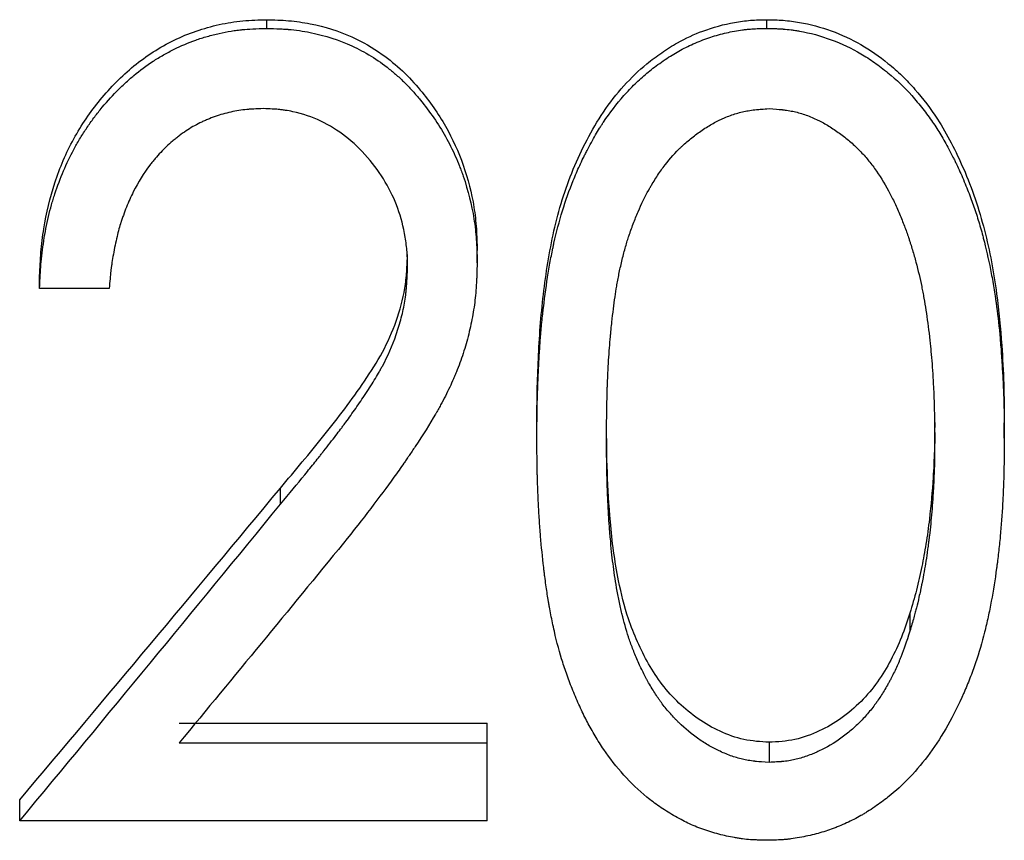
# Model space of a CAD drawing. Header units: millimetres. Extents: x -115 to 135, y -32 to 81.
# Tile 5 of 16: x -6.86 to -0.51, y -8.82 to -3.53. Entities that reach past the tile are written whole.
import ezdxf

# ---------------------------------------------------------------- set-up
doc = ezdxf.new("R2010")
doc.units = ezdxf.units.MM

msp = doc.modelspace()

# ---------------------------------------------------------------- linework, layer by layer
at = {"color": 7, "linetype": 'Continuous', "lineweight": 25}
for p, q in [((-5.2664, -3.5871), (-5.2664, -3.531)), ((-2.0433, -3.5871), (-2.0433, -3.531)), ((-3.9103, -5.097), (-3.9103, -5.0174)), ((-6.7308, -5.2637), (-6.7308, -5.1815)), ((-6.2821, -5.2637), (-6.7308, -5.2637)), ((-3.5256, -6.2266), (-3.5256, -6.1293)), ((-0.5128, -6.2266), (-0.5128, -6.1293)), ((-5.1783, -6.6532), (-5.1783, -6.5492)), ((-1.1218, -7.3551), (-1.1218, -7.4719)), ((-5.8313, -8.0631), (-3.8462, -8.0631)), ((-3.8462, -8.6936), (-3.8462, -8.0631)), ((-5.8313, -8.1911), (-3.8462, -8.1911)), ((-2.0292, -8.187), (-2.0292, -8.3169)), ((-6.859, -8.6936), (-6.859, -8.5577)), ((-3.8462, -8.6936), (-6.859, -8.6936))]:
    msp.add_line(p, q, dxfattribs=at)
for points, knots in [([(-6.7308, -5.1815), (-6.7284, -5.1307), (-6.7237, -5.0293), (-6.6993, -4.8274), (-6.6406, -4.5782), (-6.5197, -4.2954), (-6.3464, -4.0406), (-6.13, -3.8208), (-5.8695, -3.652), (-5.6243, -3.5679), (-5.4209, -3.5349), (-5.3179, -3.5323), (-5.2664, -3.531)], [0, 0, 0, 0, 0.062579, 0.125147, 0.250162, 0.375855, 0.500134, 0.625111, 0.750013, 0.874889, 0.93743, 1, 1, 1, 1]), ([(-5.2664, -3.531), (-5.2194, -3.5322), (-5.1252, -3.5346), (-4.9389, -3.5617), (-4.7304, -3.6254), (-4.5348, -3.7397), (-4.3892, -3.8587), (-4.2489, -4.0118), (-4.1079, -4.2113), (-3.9922, -4.4676), (-3.9343, -4.693), (-3.9137, -4.878), (-3.9114, -4.9709), (-3.9103, -5.0174)], [0, 0, 0, 0, 0.062559, 0.125092, 0.249972, 0.349781, 0.424889, 0.499982, 0.626558, 0.749906, 0.87489, 0.937437, 1, 1, 1, 1]), ([(-3.5256, -6.1293), (-3.5252, -6.0604), (-3.5244, -5.9227), (-3.5165, -5.7158), (-3.5051, -5.5089), (-3.4774, -5.2337), (-3.4252, -4.8909), (-3.3241, -4.5567), (-3.2049, -4.3049), (-3.0997, -4.1219), (-2.9702, -3.9565), (-2.8409, -3.8307), (-2.7215, -3.7423), (-2.6032, -3.6671), (-2.4478, -3.5959), (-2.2879, -3.5515), (-2.1486, -3.5331), (-2.0784, -3.5317), (-2.0433, -3.531)], [0, 0, 0, 0, 0.0625344, 0.1250675, 0.1876007, 0.2501308, 0.3751439, 0.5000663, 0.562578, 0.6250801, 0.6890172, 0.7500433, 0.7857184, 0.8216034, 0.8750371, 0.9374824, 0.9687369, 1, 1, 1, 1]), ([(-2.0433, -3.531), (-2.0079, -3.5317), (-1.9373, -3.5331), (-1.7971, -3.5512), (-1.6264, -3.5972), (-1.4337, -3.6868), (-1.2845, -3.7909), (-1.1705, -3.8908), (-1.0608, -4.0083), (-0.9516, -4.1518), (-0.8523, -4.3259), (-0.7706, -4.4979), (-0.6975, -4.6851), (-0.6195, -4.9537), (-0.5601, -5.2697), (-0.5297, -5.6022), (-0.5146, -5.8796), (-0.5134, -6.046), (-0.5128, -6.1293)], [0, 0, 0, 0, 0.031261, 0.062515, 0.124957, 0.187001, 0.249864, 0.285663, 0.32147, 0.392595, 0.445547, 0.499874, 0.562389, 0.624904, 0.749903, 0.849945, 0.924827, 1, 1, 1, 1]), ([(-6.7308, -5.2637), (-6.7292, -5.2294), (-6.7276, -5.1993), (-6.7254, -5.1607), (-6.7247, -5.1489), (-6.7236, -5.1328), (-6.7233, -5.1277), (-6.7227, -5.1205), (-6.7225, -5.1181), (-6.7222, -5.1136), (-6.7221, -5.1124), (-6.7198, -5.084), (-6.7173, -5.0586), (-6.7112, -5.0073), (-6.7078, -4.9826), (-6.6951, -4.9012), (-6.6849, -4.849), (-6.6671, -4.7736), (-6.6608, -4.749), (-6.6506, -4.7128), (-6.6471, -4.7009), (-6.6417, -4.6832), (-6.6398, -4.6773), (-6.6361, -4.6656), (-6.6345, -4.6605), (-6.5983, -4.551), (-6.5577, -4.4554), (-6.4986, -4.3453), (-6.4863, -4.3235), (-6.4596, -4.2789), (-6.4457, -4.257), (-6.4171, -4.214), (-6.4023, -4.1928), (-6.3793, -4.1617), (-6.3715, -4.1515), (-6.3557, -4.1311), (-6.3481, -4.1215), (-6.3051, -4.0689), (-6.2699, -4.0294), (-6.2157, -3.9742), (-6.1974, -3.9565), (-6.1604, -3.9223), (-6.1424, -3.9065), (-6.0833, -3.8573), (-6.042, -3.8269), (-5.9773, -3.7847), (-5.9552, -3.7712), (-5.9215, -3.7519), (-5.9101, -3.7456), (-5.8872, -3.7333), (-5.875, -3.727), (-5.8193, -3.6992), (-5.7728, -3.6795), (-5.7001, -3.6539), (-5.6753, -3.646), (-5.6249, -3.6316), (-5.5986, -3.6248), (-5.5474, -3.6133), (-5.5219, -3.6083), (-5.4838, -3.6022), (-5.4711, -3.6004), (-5.4522, -3.5979), (-5.4458, -3.5972), (-5.4364, -3.5961), (-5.4332, -3.5958), (-5.4269, -3.5951), (-5.4227, -3.5947), (-5.3865, -3.5913), (-5.3351, -3.5888), (-5.2664, -3.5871)], [0, 0, 0, 0, 0.03125, 0.03125, 0.046875, 0.046875, 0.054688, 0.054688, 0.058594, 0.058594, 0.0625, 0.0625, 0.09375, 0.09375, 0.125, 0.125, 0.1875, 0.1875, 0.21875, 0.21875, 0.234375, 0.234375, 0.242188, 0.242188, 0.25, 0.25, 0.375, 0.375, 0.40625, 0.40625, 0.4375, 0.4375, 0.46875, 0.46875, 0.484375, 0.484375, 0.5, 0.5, 0.5625, 0.5625, 0.59375, 0.59375, 0.625, 0.625, 0.6875, 0.6875, 0.71875, 0.71875, 0.734375, 0.734375, 0.75, 0.75, 0.8125, 0.8125, 0.84375, 0.84375, 0.875, 0.875, 0.90625, 0.90625, 0.921875, 0.921875, 0.929688, 0.929688, 0.933594, 0.933594, 0.9375, 0.9375, 1, 1, 1, 1]), ([(-5.2664, -3.5871), (-5.2351, -3.5879), (-5.2077, -3.5888), (-5.1724, -3.5904), (-5.1617, -3.591), (-5.147, -3.5919), (-5.1423, -3.5922), (-5.1357, -3.5927), (-5.1336, -3.5929), (-5.1294, -3.5932), (-5.1283, -3.5933), (-5.0795, -3.5974), (-5.0341, -3.6039), (-4.8893, -3.6334), (-4.8005, -3.6618), (-4.6757, -3.7189), (-4.6348, -3.7409), (-4.5541, -3.791), (-4.514, -3.8193), (-4.4584, -3.8635), (-4.4404, -3.8787), (-4.4141, -3.9021), (-4.4055, -3.9101), (-4.3885, -3.9262), (-4.381, -3.9335), (-4.3574, -3.9572), (-4.3416, -3.974), (-4.3175, -4.0007), (-4.3095, -4.0099), (-4.2933, -4.0287), (-4.2848, -4.0388), (-4.2148, -4.124), (-4.1606, -4.2028), (-4.0914, -4.3257), (-4.0703, -4.3675), (-4.0418, -4.4313), (-4.0327, -4.4528), (-4.02, -4.4852), (-4.0158, -4.4961), (-4.0078, -4.518), (-4.0041, -4.5284), (-3.9686, -4.6327), (-3.9458, -4.7233), (-3.9277, -4.8376), (-3.9246, -4.8608), (-3.9207, -4.896), (-3.9195, -4.9078), (-3.9179, -4.9256), (-3.9174, -4.9316), (-3.9168, -4.9405), (-3.9165, -4.9435), (-3.9161, -4.9495), (-3.9158, -4.9536), (-3.9136, -4.9869), (-3.9118, -5.0341), (-3.9103, -5.097)], [0, 0, 0, 0, 0.03125, 0.03125, 0.046875, 0.046875, 0.054688, 0.054688, 0.058594, 0.058594, 0.0625, 0.0625, 0.125, 0.125, 0.25, 0.25, 0.3125, 0.3125, 0.375, 0.375, 0.40625, 0.40625, 0.421875, 0.421875, 0.4375, 0.4375, 0.46875, 0.46875, 0.484375, 0.484375, 0.5, 0.5, 0.625, 0.625, 0.6875, 0.6875, 0.71875, 0.71875, 0.734375, 0.734375, 0.75, 0.75, 0.875, 0.875, 0.90625, 0.90625, 0.921875, 0.921875, 0.929688, 0.929688, 0.933594, 0.933594, 0.9375, 0.9375, 1, 1, 1, 1]), ([(-3.5256, -6.2266), (-3.5253, -6.18), (-3.525, -6.1392), (-3.5244, -6.0867), (-3.5242, -6.0706), (-3.5239, -6.0488), (-3.5238, -6.0418), (-3.5236, -6.032), (-3.5236, -6.0288), (-3.5234, -6.0226), (-3.5234, -6.0207), (-3.5226, -5.9844), (-3.5217, -5.9508), (-3.5198, -5.8983), (-3.5192, -5.8804), (-3.518, -5.8531), (-3.5176, -5.8439), (-3.5168, -5.8254), (-3.5164, -5.8168), (-3.5139, -5.7657), (-3.5119, -5.7278), (-3.5088, -5.6753), (-3.5078, -5.6585), (-3.5062, -5.6344), (-3.5057, -5.6266), (-3.5046, -5.6112), (-3.5041, -5.6047), (-3.501, -5.5632), (-3.4981, -5.5292), (-3.493, -5.4767), (-3.4912, -5.459), (-3.4883, -5.4321), (-3.4873, -5.4231), (-3.4852, -5.405), (-3.4843, -5.3965), (-3.4739, -5.308), (-3.4636, -5.234), (-3.4467, -5.1298), (-3.4408, -5.0963), (-3.4315, -5.0477), (-3.4284, -5.0318), (-3.4236, -5.0084), (-3.422, -5.0006), (-3.4195, -4.9891), (-3.4187, -4.9853), (-3.417, -4.9777), (-3.4164, -4.9746), (-3.3839, -4.8279), (-3.3424, -4.6931), (-3.2783, -4.5348), (-3.2645, -4.503), (-3.2423, -4.455), (-3.2347, -4.4389), (-3.2228, -4.4148), (-3.2188, -4.4068), (-3.2127, -4.3947), (-3.2107, -4.3906), (-3.2066, -4.3825), (-3.2047, -4.379), (-3.1834, -4.3379), (-3.1651, -4.3043), (-3.1386, -4.2586), (-3.1299, -4.2441), (-3.1172, -4.2235), (-3.113, -4.2168), (-3.1067, -4.2071), (-3.1046, -4.2039), (-3.1005, -4.1976), (-3.099, -4.1953), (-3.055, -4.1297), (-3.011, -4.0726), (-2.9411, -3.9937), (-2.9172, -3.9685), (-2.8803, -3.9325), (-2.8678, -3.9208), (-2.8426, -3.8979), (-2.8292, -3.8863), (-2.792, -3.8551), (-2.7644, -3.8339), (-2.7035, -3.7906), (-2.6722, -3.7698), (-2.6289, -3.7437), (-2.6148, -3.7356), (-2.5844, -3.7191), (-2.5689, -3.7111), (-2.5217, -3.6882), (-2.4889, -3.6741), (-2.4221, -3.6487), (-2.3885, -3.6377), (-2.3378, -3.6235), (-2.3209, -3.6192), (-2.2869, -3.6114), (-2.2707, -3.6081), (-2.2349, -3.6016), (-2.2173, -3.5989), (-2.1912, -3.5954), (-2.1826, -3.5944), (-2.1697, -3.5931), (-2.1654, -3.5927), (-2.159, -3.5921), (-2.1569, -3.5919), (-2.1527, -3.5915), (-2.1499, -3.5913), (-2.1252, -3.5894), (-2.0902, -3.588), (-2.0433, -3.5871)], [0, 0, 0, 0, 0.03125, 0.03125, 0.046875, 0.046875, 0.054688, 0.054688, 0.058594, 0.058594, 0.0625, 0.0625, 0.09375, 0.09375, 0.109375, 0.109375, 0.117188, 0.117188, 0.125, 0.125, 0.15625, 0.15625, 0.171875, 0.171875, 0.179688, 0.179688, 0.1875, 0.1875, 0.21875, 0.21875, 0.234375, 0.234375, 0.242188, 0.242188, 0.25, 0.25, 0.3125, 0.3125, 0.34375, 0.34375, 0.359375, 0.359375, 0.367188, 0.367188, 0.371094, 0.371094, 0.375, 0.375, 0.5, 0.5, 0.53125, 0.53125, 0.546875, 0.546875, 0.554688, 0.554688, 0.558594, 0.558594, 0.5625, 0.5625, 0.59375, 0.59375, 0.609375, 0.609375, 0.617188, 0.617188, 0.621094, 0.621094, 0.625, 0.625, 0.6875, 0.6875, 0.71875, 0.71875, 0.734375, 0.734375, 0.75, 0.75, 0.78125, 0.78125, 0.8125, 0.8125, 0.828125, 0.828125, 0.84375, 0.84375, 0.875, 0.875, 0.90625, 0.90625, 0.921875, 0.921875, 0.9375, 0.9375, 0.953125, 0.953125, 0.960938, 0.960938, 0.964844, 0.964844, 0.966797, 0.966797, 0.96875, 0.96875, 1, 1, 1, 1]), ([(-2.0433, -3.5871), (-2.0198, -3.5875), (-1.9992, -3.5881), (-1.9727, -3.5891), (-1.9646, -3.5895), (-1.9536, -3.59), (-1.9501, -3.5902), (-1.9451, -3.5906), (-1.9435, -3.5907), (-1.9404, -3.5909), (-1.9395, -3.5909), (-1.9208, -3.5924), (-1.9037, -3.5941), (-1.8774, -3.5975), (-1.8685, -3.5987), (-1.8506, -3.6014), (-1.8408, -3.6031), (-1.7644, -3.6164), (-1.6962, -3.6351), (-1.5599, -3.6854), (-1.4971, -3.7154), (-1.4079, -3.7677), (-1.3785, -3.7866), (-1.3347, -3.8173), (-1.3202, -3.8279), (-1.2913, -3.8498), (-1.2765, -3.8615), (-1.2072, -3.9181), (-1.1561, -3.9671), (-1.0975, -4.0332), (-1.0857, -4.0471), (-1.0614, -4.0764), (-1.0497, -4.0909), (-1.0158, -4.1342), (-0.9949, -4.1626), (-0.9563, -4.2184), (-0.9394, -4.2448), (-0.9051, -4.3019), (-0.8877, -4.3326), (-0.8614, -4.3819), (-0.8525, -4.3989), (-0.8391, -4.4252), (-0.8359, -4.4316), (-0.8284, -4.4467), (-0.8247, -4.4544), (-0.8061, -4.4933), (-0.7913, -4.5265), (-0.7615, -4.5968), (-0.7477, -4.6309), (-0.7288, -4.6806), (-0.7227, -4.6969), (-0.7112, -4.7291), (-0.7059, -4.7443), (-0.6897, -4.7926), (-0.6794, -4.8258), (-0.6646, -4.8768), (-0.6598, -4.8941), (-0.6527, -4.9203), (-0.6504, -4.9291), (-0.6457, -4.9468), (-0.6433, -4.9565), (-0.6249, -5.0296), (-0.6102, -5.0969), (-0.5904, -5.2012), (-0.5843, -5.2365), (-0.5756, -5.2904), (-0.5728, -5.3085), (-0.5687, -5.3358), (-0.5674, -5.345), (-0.5654, -5.3588), (-0.5648, -5.3634), (-0.5635, -5.3726), (-0.5628, -5.3779), (-0.5536, -5.4456), (-0.5461, -5.5135), (-0.5366, -5.6214), (-0.5337, -5.6584), (-0.5284, -5.7345), (-0.526, -5.7743), (-0.5219, -5.8477), (-0.5202, -5.8825), (-0.518, -5.9321), (-0.5174, -5.9481), (-0.5163, -5.9794), (-0.516, -5.9901), (-0.5143, -6.0591), (-0.5133, -6.1334), (-0.5128, -6.2266)], [0, 0, 0, 0, 0.015625, 0.015625, 0.023438, 0.023438, 0.027344, 0.027344, 0.029297, 0.029297, 0.03125, 0.03125, 0.046875, 0.046875, 0.054688, 0.054688, 0.0625, 0.0625, 0.125, 0.125, 0.1875, 0.1875, 0.21875, 0.21875, 0.234375, 0.234375, 0.25, 0.25, 0.3125, 0.3125, 0.328125, 0.328125, 0.34375, 0.34375, 0.375, 0.375, 0.40625, 0.40625, 0.4375, 0.4375, 0.453125, 0.453125, 0.460938, 0.460938, 0.46875, 0.46875, 0.5, 0.5, 0.53125, 0.53125, 0.546875, 0.546875, 0.5625, 0.5625, 0.59375, 0.59375, 0.609375, 0.609375, 0.617188, 0.617188, 0.625, 0.625, 0.6875, 0.6875, 0.71875, 0.71875, 0.734375, 0.734375, 0.742188, 0.742188, 0.746094, 0.746094, 0.75, 0.75, 0.8125, 0.8125, 0.84375, 0.84375, 0.875, 0.875, 0.90625, 0.90625, 0.921875, 0.921875, 0.9375, 0.9375, 1, 1, 1, 1]), ([(-5.2885, -4.1043), (-5.3119, -4.105), (-5.3324, -4.1058), (-5.3589, -4.1072), (-5.3669, -4.1077), (-5.378, -4.1084), (-5.3815, -4.1087), (-5.3864, -4.1091), (-5.388, -4.1093), (-5.3912, -4.1095), (-5.392, -4.1096), (-5.4291, -4.1132), (-5.465, -4.1189), (-5.5323, -4.1338), (-5.5658, -4.1434), (-5.6156, -4.161), (-5.6322, -4.1674), (-5.6569, -4.1777), (-5.6652, -4.1813), (-5.6816, -4.1888), (-5.6906, -4.193), (-5.7279, -4.2111), (-5.7574, -4.2281), (-5.8014, -4.2575), (-5.816, -4.2679), (-5.8379, -4.2845), (-5.8451, -4.2902), (-5.8596, -4.3018), (-5.8675, -4.3084), (-5.9006, -4.3366), (-5.9259, -4.3607), (-5.9623, -4.3992), (-5.9742, -4.4125), (-5.9916, -4.4329), (-5.9973, -4.4398), (-6.0086, -4.4538), (-6.0148, -4.4616), (-6.0596, -4.5201), (-6.0954, -4.5776), (-6.1427, -4.6721), (-6.1575, -4.705), (-6.178, -4.7564), (-6.1846, -4.7739), (-6.1941, -4.8006), (-6.1972, -4.8096), (-6.2018, -4.8232), (-6.2033, -4.8278), (-6.2055, -4.8347), (-6.2063, -4.837), (-6.2078, -4.8416), (-6.2087, -4.8444), (-6.218, -4.8742), (-6.2265, -4.9062), (-6.243, -4.9782), (-6.2513, -5.0204), (-6.2609, -5.075), (-6.2637, -5.0923), (-6.2672, -5.1168), (-6.2683, -5.1247), (-6.2703, -5.1401), (-6.2709, -5.1454), (-6.2748, -5.1795), (-6.2782, -5.2167), (-6.2821, -5.2637)], [0, 0, 0, 0, 0.03125, 0.03125, 0.046875, 0.046875, 0.054688, 0.054688, 0.058594, 0.058594, 0.0625, 0.0625, 0.125, 0.125, 0.1875, 0.1875, 0.21875, 0.21875, 0.234375, 0.234375, 0.25, 0.25, 0.3125, 0.3125, 0.34375, 0.34375, 0.359375, 0.359375, 0.375, 0.375, 0.4375, 0.4375, 0.46875, 0.46875, 0.484375, 0.484375, 0.5, 0.5, 0.625, 0.625, 0.6875, 0.6875, 0.71875, 0.71875, 0.734375, 0.734375, 0.742188, 0.742188, 0.746094, 0.746094, 0.75, 0.75, 0.8125, 0.8125, 0.875, 0.875, 0.90625, 0.90625, 0.921875, 0.921875, 0.9375, 0.9375, 1, 1, 1, 1]), ([(-4.359, -5.1232), (-4.3594, -5.1019), (-4.3599, -5.0832), (-4.3608, -5.0593), (-4.3611, -5.052), (-4.3616, -5.042), (-4.3617, -5.0388), (-4.3621, -5.0328), (-4.3622, -5.0311), (-4.3646, -4.9971), (-4.3686, -4.965), (-4.3855, -4.8665), (-4.4014, -4.8047), (-4.4639, -4.6304), (-4.5292, -4.5206), (-4.7053, -4.3164), (-4.8057, -4.2383), (-4.9736, -4.1579), (-5.0333, -4.1378), (-5.1149, -4.1205), (-5.1309, -4.1175), (-5.1545, -4.1139), (-5.1623, -4.1128), (-5.1739, -4.1113), (-5.1778, -4.1108), (-5.1835, -4.1102), (-5.1854, -4.11), (-5.1892, -4.1096), (-5.1917, -4.1094), (-5.2141, -4.1072), (-5.2459, -4.1056), (-5.2885, -4.1043)], [0, 0, 0, 0, 0.03125, 0.03125, 0.046875, 0.046875, 0.054688, 0.054688, 0.0625, 0.0625, 0.125, 0.125, 0.25, 0.25, 0.5, 0.5, 0.75, 0.75, 0.875, 0.875, 0.90625, 0.90625, 0.921875, 0.921875, 0.929688, 0.929688, 0.933594, 0.933594, 0.9375, 0.9375, 1, 1, 1, 1]), ([(-3.0769, -6.2246), (-3.0762, -6.0895), (-3.0744, -5.9809), (-3.0714, -5.8974), (-3.0713, -5.8949), (-3.0712, -5.8911), (-3.0711, -5.8892), (-3.0709, -5.8835), (-3.0707, -5.8797), (-3.0703, -5.8684), (-3.07, -5.8609), (-3.0691, -5.8386), (-3.0684, -5.8239), (-3.0663, -5.7806), (-3.0648, -5.7526), (-3.0598, -5.6711), (-3.056, -5.6202), (-3.0512, -5.5699), (-3.0508, -5.5647), (-3.05, -5.5567), (-3.0496, -5.5527), (-3.0485, -5.5409), (-3.0477, -5.533), (-3.0453, -5.5097), (-3.0438, -5.4945), (-3.039, -5.45), (-3.0357, -5.4216), (-3.0256, -5.3404), (-3.0185, -5.2917), (-3.0102, -5.2428), (-3.0089, -5.2354), (-3.0066, -5.2224), (-3.0054, -5.2159), (-3.0017, -5.1963), (-2.9991, -5.1831), (-2.9908, -5.143), (-2.9848, -5.1157), (-2.9748, -5.0739), (-2.9711, -5.0585), (-2.9639, -5.0305), (-2.9602, -5.0169), (-2.9492, -4.9775), (-2.9418, -4.9529), (-2.9332, -4.9271), (-2.9318, -4.9228), (-2.9294, -4.9157), (-2.9282, -4.9122), (-2.9245, -4.9016), (-2.9221, -4.8945), (-2.9147, -4.8737), (-2.9097, -4.86), (-2.8945, -4.8196), (-2.884, -4.7936), (-2.8517, -4.7184), (-2.829, -4.6719), (-2.8035, -4.6264), (-2.8012, -4.6224), (-2.7974, -4.6157), (-2.7955, -4.6124), (-2.7898, -4.6026), (-2.786, -4.5961), (-2.7745, -4.5768), (-2.7668, -4.5643), (-2.7433, -4.5277), (-2.7274, -4.5046), (-2.6789, -4.4388), (-2.6454, -4.4), (-2.6065, -4.3619), (-2.6011, -4.3568), (-2.5913, -4.3475), (-2.5863, -4.3429), (-2.5712, -4.3293), (-2.561, -4.3203), (-2.5297, -4.294), (-2.508, -4.2771), (-2.463, -4.2445), (-2.4389, -4.2285), (-2.3922, -4.2004), (-2.3689, -4.1878), (-2.3396, -4.1737), (-2.3327, -4.1704), (-2.3198, -4.1647), (-2.3134, -4.1619), (-2.2942, -4.154), (-2.2814, -4.1491), (-2.2429, -4.1356), (-2.2172, -4.1283), (-2.1786, -4.1199), (-2.1664, -4.1177), (-2.1395, -4.1136), (-2.1254, -4.1118), (-2.1089, -4.1102), (-2.1084, -4.1101), (-2.106, -4.1099), (-2.1048, -4.1098), (-2.1009, -4.1094), (-2.0983, -4.1092), (-2.0898, -4.1085), (-2.0835, -4.108), (-2.0632, -4.1064), (-2.0473, -4.1054), (-2.0292, -4.1043)], [0, 0, 0, 0, 0.125, 0.125, 0.126953, 0.126953, 0.128906, 0.128906, 0.132812, 0.132812, 0.140625, 0.140625, 0.15625, 0.15625, 0.1875, 0.1875, 0.25, 0.25, 0.253906, 0.253906, 0.257812, 0.257812, 0.265625, 0.265625, 0.28125, 0.28125, 0.3125, 0.3125, 0.375, 0.375, 0.382812, 0.382812, 0.390625, 0.390625, 0.40625, 0.40625, 0.4375, 0.4375, 0.453125, 0.453125, 0.46875, 0.46875, 0.5, 0.5, 0.503906, 0.503906, 0.507812, 0.507812, 0.515625, 0.515625, 0.53125, 0.53125, 0.5625, 0.5625, 0.625, 0.625, 0.628906, 0.628906, 0.632812, 0.632812, 0.640625, 0.640625, 0.65625, 0.65625, 0.6875, 0.6875, 0.75, 0.75, 0.757812, 0.757812, 0.765625, 0.765625, 0.78125, 0.78125, 0.8125, 0.8125, 0.84375, 0.84375, 0.875, 0.875, 0.882812, 0.882812, 0.890625, 0.890625, 0.90625, 0.90625, 0.9375, 0.9375, 0.953125, 0.953125, 0.96875, 0.96875, 0.970703, 0.970703, 0.972656, 0.972656, 0.976562, 0.976562, 0.984375, 0.984375, 1, 1, 1, 1]), ([(-2.0292, -4.1043), (-1.9929, -4.1065), (-1.9658, -4.1086), (-1.9467, -4.1106), (-1.9442, -4.1108), (-1.9406, -4.1112), (-1.9387, -4.1114), (-1.9333, -4.1121), (-1.9298, -4.1125), (-1.9192, -4.1139), (-1.9123, -4.1149), (-1.8922, -4.1181), (-1.8794, -4.1205), (-1.8552, -4.1259), (-1.8417, -4.1294), (-1.8162, -4.1369), (-1.8034, -4.141), (-1.765, -4.1548), (-1.7395, -4.1657), (-1.7075, -4.1814), (-1.7022, -4.1841), (-1.6906, -4.1902), (-1.6848, -4.1933), (-1.6673, -4.2029), (-1.6557, -4.2097), (-1.6208, -4.2309), (-1.5976, -4.2464), (-1.5512, -4.2801), (-1.5305, -4.2965), (-1.489, -4.3319), (-1.4692, -4.3504), (-1.4406, -4.3791), (-1.4323, -4.3878), (-1.4148, -4.4068), (-1.4063, -4.4165), (-1.3808, -4.4466), (-1.3644, -4.4676), (-1.3165, -4.5338), (-1.2866, -4.5819), (-1.257, -4.6373), (-1.2558, -4.6395), (-1.2529, -4.6451), (-1.2514, -4.6479), (-1.247, -4.6563), (-1.2441, -4.662), (-1.2354, -4.6795), (-1.2295, -4.6914), (-1.212, -4.7284), (-1.2003, -4.7545), (-1.1768, -4.8096), (-1.1666, -4.835), (-1.1471, -4.886), (-1.1382, -4.9108), (-1.1281, -4.9412), (-1.1257, -4.9484), (-1.1214, -4.9617), (-1.1193, -4.9683), (-1.1129, -4.9882), (-1.1088, -5.0014), (-1.0969, -5.0411), (-1.0894, -5.0675), (-1.0681, -5.1465), (-1.0558, -5.1989), (-1.0439, -5.2575), (-1.0428, -5.263), (-1.0404, -5.2751), (-1.0392, -5.2812), (-1.0357, -5.2997), (-1.0334, -5.3122), (-1.0267, -5.3503), (-1.0224, -5.3764), (-1.0099, -5.4572), (-1.0023, -5.514), (-0.9949, -5.5777), (-0.9946, -5.5801), (-0.9939, -5.5863), (-0.9935, -5.5894), (-0.9925, -5.5987), (-0.9918, -5.605), (-0.9898, -5.6239), (-0.9885, -5.6366), (-0.9847, -5.6754), (-0.9824, -5.7018), (-0.9759, -5.7831), (-0.9722, -5.8398), (-0.969, -5.9028), (-0.9689, -5.9047), (-0.9686, -5.9104), (-0.9685, -5.9132), (-0.9681, -5.9218), (-0.9678, -5.9276), (-0.9671, -5.9453), (-0.9666, -5.9573), (-0.9653, -5.9944), (-0.9645, -6.0203), (-0.9626, -6.1017), (-0.9618, -6.1608), (-0.9615, -6.2246)], [0, 0, 0, 0, 0.03125, 0.03125, 0.033203, 0.033203, 0.035156, 0.035156, 0.039062, 0.039062, 0.046875, 0.046875, 0.0625, 0.0625, 0.078125, 0.078125, 0.09375, 0.09375, 0.125, 0.125, 0.132812, 0.132812, 0.140625, 0.140625, 0.15625, 0.15625, 0.1875, 0.1875, 0.21875, 0.21875, 0.25, 0.25, 0.265625, 0.265625, 0.28125, 0.28125, 0.3125, 0.3125, 0.375, 0.375, 0.378906, 0.378906, 0.382812, 0.382812, 0.390625, 0.390625, 0.40625, 0.40625, 0.4375, 0.4375, 0.46875, 0.46875, 0.5, 0.5, 0.507812, 0.507812, 0.515625, 0.515625, 0.53125, 0.53125, 0.5625, 0.5625, 0.625, 0.625, 0.632812, 0.632812, 0.640625, 0.640625, 0.65625, 0.65625, 0.6875, 0.6875, 0.75, 0.75, 0.753906, 0.753906, 0.757812, 0.757812, 0.765625, 0.765625, 0.78125, 0.78125, 0.8125, 0.8125, 0.875, 0.875, 0.878906, 0.878906, 0.882812, 0.882812, 0.890625, 0.890625, 0.90625, 0.90625, 0.9375, 0.9375, 1, 1, 1, 1]), ([(-5.1783, -6.5492), (-5.0843, -6.4372), (-4.9434, -6.2693), (-4.7625, -6.0392), (-4.6351, -5.8606), (-4.5164, -5.6757), (-4.4269, -5.4749), (-4.379, -5.2979), (-4.3632, -5.1526), (-4.3604, -5.0796), (-4.359, -5.0431)], [0, 0, 0, 0, 0.250086, 0.375131, 0.500171, 0.625172, 0.750099, 0.874976, 0.937479, 1, 1, 1, 1]), ([(-5.1783, -6.6532), (-5.1208, -6.5843), (-5.0688, -6.5212), (-4.9989, -6.4354), (-4.977, -6.4082), (-4.9461, -6.3697), (-4.9362, -6.3572), (-4.9217, -6.339), (-4.917, -6.3331), (-4.9101, -6.3242), (-4.9078, -6.3213), (-4.9044, -6.317), (-4.9032, -6.3156), (-4.901, -6.3127), (-4.9005, -6.3121), (-4.87, -6.2733), (-4.8445, -6.2404), (-4.8107, -6.1964), (-4.8003, -6.1827), (-4.7857, -6.1634), (-4.7811, -6.1572), (-4.7744, -6.1483), (-4.7722, -6.1453), (-4.768, -6.1396), (-4.7664, -6.1375), (-4.7435, -6.1064), (-4.7227, -6.0774), (-4.6908, -6.032), (-4.6801, -6.0166), (-4.6585, -5.985), (-4.648, -5.9695), (-4.6137, -5.9185), (-4.5927, -5.8857), (-4.5639, -5.8383), (-4.5547, -5.8228), (-4.5417, -5.8001), (-4.5374, -5.7926), (-4.5292, -5.7777), (-4.5255, -5.771), (-4.4873, -5.6997), (-4.4578, -5.6324), (-4.4195, -5.5236), (-4.4085, -5.4875), (-4.39, -5.4158), (-4.3825, -5.3795), (-4.3741, -5.3275), (-4.3717, -5.3097), (-4.3686, -5.282), (-4.3676, -5.2727), (-4.3663, -5.2585), (-4.3659, -5.2537), (-4.3653, -5.2465), (-4.3652, -5.2441), (-4.3648, -5.2392), (-4.3645, -5.2359), (-4.3627, -5.2097), (-4.3609, -5.1727), (-4.359, -5.1232)], [0, 0, 0, 0, 0.125, 0.125, 0.1875, 0.1875, 0.21875, 0.21875, 0.234375, 0.234375, 0.242188, 0.242188, 0.246094, 0.246094, 0.25, 0.25, 0.3125, 0.3125, 0.34375, 0.34375, 0.359375, 0.359375, 0.367188, 0.367188, 0.375, 0.375, 0.4375, 0.4375, 0.46875, 0.46875, 0.5, 0.5, 0.5625, 0.5625, 0.59375, 0.59375, 0.609375, 0.609375, 0.625, 0.625, 0.75, 0.75, 0.8125, 0.8125, 0.875, 0.875, 0.90625, 0.90625, 0.921875, 0.921875, 0.929688, 0.929688, 0.933594, 0.933594, 0.9375, 0.9375, 1, 1, 1, 1]), ([(-3.9103, -5.097), (-3.9111, -5.1256), (-3.9119, -5.1505), (-3.9131, -5.1826), (-3.9135, -5.1924), (-3.9141, -5.2058), (-3.9143, -5.21), (-3.9146, -5.216), (-3.9147, -5.218), (-3.9149, -5.2218), (-3.9149, -5.2225), (-3.9164, -5.2483), (-3.9179, -5.2705), (-3.9217, -5.3131), (-3.9238, -5.3326), (-3.9317, -5.3944), (-3.9386, -5.4359), (-3.9513, -5.4987), (-3.956, -5.5197), (-3.9661, -5.5618), (-3.9718, -5.5836), (-3.9889, -5.6455), (-4.0017, -5.6862), (-4.023, -5.7465), (-4.0305, -5.7665), (-4.0422, -5.7963), (-4.0462, -5.8061), (-4.0543, -5.8258), (-4.0589, -5.8365), (-4.0783, -5.8812), (-4.0958, -5.918), (-4.1249, -5.9749), (-4.1351, -5.9941), (-4.1511, -6.0234), (-4.1566, -6.0332), (-4.165, -6.048), (-4.1678, -6.053), (-4.1721, -6.0605), (-4.1735, -6.063), (-4.1764, -6.068), (-4.1782, -6.071), (-4.2163, -6.1365), (-4.2599, -6.2062), (-4.3228, -6.3011), (-4.3358, -6.3204), (-4.3526, -6.3451), (-4.3559, -6.3501), (-4.3628, -6.36), (-4.3652, -6.3636), (-4.3726, -6.3744), (-4.3777, -6.3817), (-4.4031, -6.4183), (-4.4246, -6.4486), (-4.5375, -6.6052), (-4.6456, -6.7465), (-4.7716, -6.9038)], [0, 0, 0, 0, 0.03125, 0.03125, 0.046875, 0.046875, 0.054688, 0.054688, 0.058594, 0.058594, 0.0625, 0.0625, 0.09375, 0.09375, 0.125, 0.125, 0.1875, 0.1875, 0.21875, 0.21875, 0.25, 0.25, 0.3125, 0.3125, 0.34375, 0.34375, 0.359375, 0.359375, 0.375, 0.375, 0.4375, 0.4375, 0.46875, 0.46875, 0.484375, 0.484375, 0.492188, 0.492188, 0.496094, 0.496094, 0.5, 0.5, 0.625, 0.625, 0.65625, 0.65625, 0.664062, 0.664062, 0.671875, 0.671875, 0.6875, 0.6875, 0.75, 0.75, 1, 1, 1, 1]), ([(-2.0292, -8.187), (-2.0564, -8.1854), (-2.1108, -8.1824), (-2.2186, -8.1668), (-2.3984, -8.1027), (-2.5778, -7.9768), (-2.7204, -7.8175), (-2.8078, -7.6832), (-2.8791, -7.5405), (-2.9492, -7.3629), (-2.9973, -7.1664), (-3.0329, -6.957), (-3.0574, -6.7239), (-3.0742, -6.4476), (-3.076, -6.2341), (-3.0769, -6.1274)], [0, 0, 0, 0, 0.031279, 0.06254, 0.12498, 0.249516, 0.312021, 0.374541, 0.43707, 0.499605, 0.599132, 0.674854, 0.749772, 0.874882, 1, 1, 1, 1]), ([(-0.9615, -6.1274), (-0.9618, -6.1876), (-0.9622, -6.3053), (-0.9728, -6.5127), (-0.99, -6.7136), (-1.0158, -6.9052), (-1.0445, -7.0577), (-1.077, -7.2067), (-1.1069, -7.3057), (-1.1218, -7.3551)], [0, 0, 0, 0, 0.144927, 0.283186, 0.499994, 0.631183, 0.749999, 0.875, 1, 1, 1, 1]), ([(-2.0433, -8.8188), (-2.0666, -8.8184), (-2.087, -8.8178), (-2.1133, -8.8168), (-2.1213, -8.8165), (-2.1323, -8.8159), (-2.1357, -8.8157), (-2.1407, -8.8154), (-2.1423, -8.8153), (-2.1454, -8.8151), (-2.1462, -8.815), (-2.1652, -8.8136), (-2.1823, -8.8119), (-2.2083, -8.8086), (-2.2171, -8.8074), (-2.2347, -8.8047), (-2.2442, -8.8032), (-2.2859, -8.7959), (-2.3195, -8.7885), (-2.387, -8.7705), (-2.42, -8.7603), (-2.4905, -8.7352), (-2.5238, -8.7215), (-2.5664, -8.7013), (-2.5812, -8.6939), (-2.6119, -8.6775), (-2.6286, -8.6682), (-2.6763, -8.6404), (-2.7065, -8.6213), (-2.7495, -8.5917), (-2.7634, -8.5817), (-2.7905, -8.5614), (-2.8032, -8.5516), (-2.8694, -8.4973), (-2.9192, -8.4498), (-3.0123, -8.3465), (-3.0554, -8.2903), (-3.1138, -8.2046), (-3.1324, -8.1755), (-3.1592, -8.131), (-3.1679, -8.116), (-3.1848, -8.0857), (-3.192, -8.0725), (-3.2145, -8.0295), (-3.2294, -7.9993), (-3.2515, -7.9514), (-3.2588, -7.9351), (-3.2733, -7.9015), (-3.2808, -7.8837), (-3.3017, -7.8329), (-3.3146, -7.7997), (-3.3384, -7.7348), (-3.3496, -7.7019), (-3.3784, -7.6119), (-3.3966, -7.5439), (-3.4211, -7.4349), (-3.4285, -7.3998), (-3.4386, -7.3488), (-3.4417, -7.332), (-3.4462, -7.3074), (-3.4477, -7.2993), (-3.4505, -7.2831), (-3.4519, -7.2744), (-3.4579, -7.2384), (-3.4627, -7.2067), (-3.4698, -7.1552), (-3.4721, -7.1373), (-3.4757, -7.1094), (-3.4769, -7.1), (-3.4787, -7.0855), (-3.4792, -7.0807), (-3.4804, -7.0709), (-3.4811, -7.0651), (-3.4894, -6.9951), (-3.4962, -6.9275), (-3.5047, -6.8235), (-3.5073, -6.7884), (-3.512, -6.7174), (-3.5141, -6.6803), (-3.5176, -6.6097), (-3.5191, -6.5746), (-3.521, -6.5224), (-3.5215, -6.505), (-3.5223, -6.4791), (-3.5225, -6.4704), (-3.5228, -6.4575), (-3.5229, -6.4532), (-3.523, -6.4468), (-3.5231, -6.4446), (-3.5232, -6.4403), (-3.5232, -6.4375), (-3.5242, -6.3895), (-3.525, -6.3198), (-3.5256, -6.2266)], [0, 0, 0, 0, 0.015625, 0.015625, 0.023438, 0.023438, 0.027344, 0.027344, 0.029297, 0.029297, 0.03125, 0.03125, 0.046875, 0.046875, 0.054688, 0.054688, 0.0625, 0.0625, 0.09375, 0.09375, 0.125, 0.125, 0.15625, 0.15625, 0.171875, 0.171875, 0.1875, 0.1875, 0.21875, 0.21875, 0.234375, 0.234375, 0.25, 0.25, 0.3125, 0.3125, 0.375, 0.375, 0.40625, 0.40625, 0.421875, 0.421875, 0.4375, 0.4375, 0.46875, 0.46875, 0.484375, 0.484375, 0.5, 0.5, 0.53125, 0.53125, 0.5625, 0.5625, 0.625, 0.625, 0.65625, 0.65625, 0.671875, 0.671875, 0.679688, 0.679688, 0.6875, 0.6875, 0.71875, 0.71875, 0.734375, 0.734375, 0.742188, 0.742188, 0.746094, 0.746094, 0.75, 0.75, 0.8125, 0.8125, 0.84375, 0.84375, 0.875, 0.875, 0.90625, 0.90625, 0.921875, 0.921875, 0.929688, 0.929688, 0.933594, 0.933594, 0.935547, 0.935547, 0.9375, 0.9375, 1, 1, 1, 1]), ([(-2.0292, -8.3169), (-2.0656, -8.3148), (-2.0927, -8.3128), (-2.1118, -8.3109), (-2.1144, -8.3107), (-2.118, -8.3103), (-2.1198, -8.3101), (-2.1252, -8.3095), (-2.1288, -8.309), (-2.1394, -8.3077), (-2.1463, -8.3067), (-2.1664, -8.3036), (-2.1792, -8.3012), (-2.2156, -8.2932), (-2.2415, -8.2858), (-2.2928, -8.2681), (-2.3187, -8.2576), (-2.3517, -8.2423), (-2.3569, -8.2398), (-2.3687, -8.234), (-2.3745, -8.2311), (-2.392, -8.222), (-2.4036, -8.2157), (-2.4379, -8.1959), (-2.4604, -8.1816), (-2.5267, -8.1353), (-2.5692, -8.1001), (-2.6153, -8.0554), (-2.6195, -8.0512), (-2.6288, -8.0418), (-2.6334, -8.0371), (-2.6472, -8.0226), (-2.6562, -8.0128), (-2.6829, -7.9825), (-2.7003, -7.9613), (-2.7213, -7.9336), (-2.7242, -7.9297), (-2.7313, -7.9199), (-2.7349, -7.9148), (-2.7457, -7.8994), (-2.753, -7.8886), (-2.775, -7.8547), (-2.7899, -7.8302), (-2.807, -7.8004), (-2.8081, -7.7985), (-2.8111, -7.7932), (-2.8126, -7.7905), (-2.8171, -7.7824), (-2.8201, -7.7768), (-2.8291, -7.76), (-2.8351, -7.7483), (-2.853, -7.7122), (-2.865, -7.6865), (-2.889, -7.632), (-2.8992, -7.6072), (-2.9185, -7.5569), (-2.9272, -7.5325), (-2.9505, -7.4609), (-2.9645, -7.4111), (-2.9836, -7.3316), (-2.9896, -7.3044), (-3.001, -7.2485), (-3.0065, -7.2196), (-3.0162, -7.1644), (-3.0206, -7.1377), (-3.0284, -7.0859), (-3.0318, -7.0615), (-3.0409, -6.9879), (-3.0466, -6.9335), (-3.0522, -6.8699), (-3.0525, -6.8675), (-3.053, -6.8612), (-3.0533, -6.8581), (-3.054, -6.8488), (-3.0546, -6.8425), (-3.0561, -6.8235), (-3.0571, -6.8108), (-3.0599, -6.772), (-3.0617, -6.7456), (-3.0666, -6.6646), (-3.0693, -6.6083), (-3.0715, -6.5479), (-3.0715, -6.5472), (-3.0716, -6.5447), (-3.0716, -6.5434), (-3.0718, -6.5395), (-3.0719, -6.5369), (-3.0721, -6.529), (-3.0723, -6.5236), (-3.0728, -6.5071), (-3.0731, -6.4957), (-3.074, -6.4602), (-3.0745, -6.4348), (-3.0759, -6.3535), (-3.0766, -6.2925), (-3.0769, -6.2246)], [0, 0, 0, 0, 0.03125, 0.03125, 0.033203, 0.033203, 0.035156, 0.035156, 0.039062, 0.039062, 0.046875, 0.046875, 0.0625, 0.0625, 0.09375, 0.09375, 0.125, 0.125, 0.132812, 0.132812, 0.140625, 0.140625, 0.15625, 0.15625, 0.1875, 0.1875, 0.25, 0.25, 0.257812, 0.257812, 0.265625, 0.265625, 0.28125, 0.28125, 0.3125, 0.3125, 0.320312, 0.320312, 0.328125, 0.328125, 0.34375, 0.34375, 0.375, 0.375, 0.378906, 0.378906, 0.382812, 0.382812, 0.390625, 0.390625, 0.40625, 0.40625, 0.4375, 0.4375, 0.46875, 0.46875, 0.5, 0.5, 0.5625, 0.5625, 0.59375, 0.59375, 0.625, 0.625, 0.65625, 0.65625, 0.6875, 0.6875, 0.75, 0.75, 0.753906, 0.753906, 0.757812, 0.757812, 0.765625, 0.765625, 0.78125, 0.78125, 0.8125, 0.8125, 0.875, 0.875, 0.876953, 0.876953, 0.878906, 0.878906, 0.882812, 0.882812, 0.890625, 0.890625, 0.90625, 0.90625, 0.9375, 0.9375, 1, 1, 1, 1]), ([(-0.5128, -6.2266), (-0.5132, -6.2735), (-0.5136, -6.3145), (-0.5142, -6.3671), (-0.5144, -6.3832), (-0.5148, -6.4052), (-0.5149, -6.4121), (-0.5151, -6.422), (-0.5152, -6.4252), (-0.5153, -6.4299), (-0.5153, -6.4314), (-0.5154, -6.4344), (-0.5154, -6.4351), (-0.5162, -6.4735), (-0.5173, -6.5091), (-0.5193, -6.5617), (-0.52, -6.5791), (-0.5217, -6.6136), (-0.5225, -6.6297), (-0.5275, -6.7198), (-0.5328, -6.7907), (-0.5426, -6.8952), (-0.5462, -6.9298), (-0.552, -6.9811), (-0.554, -6.9982), (-0.5572, -7.0237), (-0.5582, -7.0321), (-0.5604, -7.049), (-0.5614, -7.0567), (-0.5725, -7.1389), (-0.5838, -7.2096), (-0.6031, -7.3125), (-0.6099, -7.3463), (-0.6208, -7.3961), (-0.6245, -7.4125), (-0.6321, -7.4452), (-0.6358, -7.4608), (-0.6565, -7.544), (-0.676, -7.6102), (-0.7098, -7.709), (-0.7218, -7.7419), (-0.741, -7.791), (-0.7475, -7.8073), (-0.7577, -7.8318), (-0.7611, -7.84), (-0.768, -7.8563), (-0.7711, -7.8635), (-0.8386, -8.0176), (-0.911, -8.1458), (-1.0331, -8.3131), (-1.076, -8.3646), (-1.1663, -8.4595), (-1.2129, -8.5021), (-1.2758, -8.5518), (-1.2892, -8.5619), (-1.3175, -8.5825), (-1.3319, -8.5926), (-1.3644, -8.6147), (-1.38, -8.6249), (-1.4022, -8.6389), (-1.4095, -8.6434), (-1.4236, -8.6519), (-1.4298, -8.6555), (-1.4665, -8.6764), (-1.4971, -8.6921), (-1.5449, -8.7141), (-1.5612, -8.7211), (-1.5861, -8.7313), (-1.5945, -8.7347), (-1.6114, -8.7412), (-1.6208, -8.7447), (-1.6596, -8.7588), (-1.6921, -8.7689), (-1.7431, -8.7823), (-1.7605, -8.7865), (-1.796, -8.7942), (-1.8134, -8.7976), (-1.852, -8.8044), (-1.8704, -8.8073), (-1.8966, -8.8108), (-1.9051, -8.8118), (-1.9175, -8.8131), (-1.9216, -8.8136), (-1.9297, -8.8143), (-1.9346, -8.8147), (-1.9609, -8.8168), (-1.9961, -8.8181), (-2.0433, -8.8188)], [0, 0, 0, 0, 0.03125, 0.03125, 0.046875, 0.046875, 0.054688, 0.054688, 0.058594, 0.058594, 0.060547, 0.060547, 0.0625, 0.0625, 0.09375, 0.09375, 0.109375, 0.109375, 0.125, 0.125, 0.1875, 0.1875, 0.21875, 0.21875, 0.234375, 0.234375, 0.242188, 0.242188, 0.25, 0.25, 0.3125, 0.3125, 0.34375, 0.34375, 0.359375, 0.359375, 0.375, 0.375, 0.4375, 0.4375, 0.46875, 0.46875, 0.484375, 0.484375, 0.492188, 0.492188, 0.5, 0.5, 0.625, 0.625, 0.6875, 0.6875, 0.75, 0.75, 0.765625, 0.765625, 0.78125, 0.78125, 0.796875, 0.796875, 0.804688, 0.804688, 0.8125, 0.8125, 0.84375, 0.84375, 0.859375, 0.859375, 0.867188, 0.867188, 0.875, 0.875, 0.90625, 0.90625, 0.921875, 0.921875, 0.9375, 0.9375, 0.953125, 0.953125, 0.960938, 0.960938, 0.964844, 0.964844, 0.96875, 0.96875, 1, 1, 1, 1]), ([(-0.9615, -6.2246), (-0.9617, -6.2949), (-0.9623, -6.3505), (-0.9635, -6.4019), (-0.9637, -6.4102), (-0.9644, -6.4318), (-0.9648, -6.4431), (-0.9663, -6.4788), (-0.9675, -6.5047), (-0.9698, -6.5467), (-0.9706, -6.5613), (-0.9719, -6.5839), (-0.9724, -6.5916), (-0.9733, -6.6072), (-0.9738, -6.6138), (-0.976, -6.6483), (-0.978, -6.6754), (-0.9846, -6.7553), (-0.9897, -6.8065), (-0.9961, -6.8588), (-0.9967, -6.8635), (-0.9976, -6.8712), (-0.9981, -6.875), (-0.9995, -6.8863), (-1.0004, -6.8938), (-1.0032, -6.9158), (-1.0051, -6.9299), (-1.0107, -6.9709), (-1.0144, -6.9963), (-1.0216, -7.043), (-1.025, -7.0632), (-1.0339, -7.1125), (-1.039, -7.1389), (-1.0462, -7.174), (-1.0478, -7.1821), (-1.0509, -7.1968), (-1.0524, -7.204), (-1.0569, -7.2251), (-1.0598, -7.2385), (-1.0684, -7.2769), (-1.0738, -7.3), (-1.0802, -7.3257), (-1.0812, -7.3295), (-1.0837, -7.3392), (-1.0851, -7.3442), (-1.0894, -7.3602), (-1.0926, -7.3718), (-1.1033, -7.4097), (-1.1119, -7.4388), (-1.1218, -7.4719)], [0, 0, 0, 0, 0.125, 0.125, 0.15625, 0.15625, 0.1875, 0.1875, 0.25, 0.25, 0.28125, 0.28125, 0.296875, 0.296875, 0.3125, 0.3125, 0.375, 0.375, 0.5, 0.5, 0.507812, 0.507812, 0.515625, 0.515625, 0.53125, 0.53125, 0.5625, 0.5625, 0.625, 0.625, 0.6875, 0.6875, 0.75, 0.75, 0.765625, 0.765625, 0.78125, 0.78125, 0.8125, 0.8125, 0.875, 0.875, 0.890625, 0.890625, 0.90625, 0.90625, 0.9375, 0.9375, 1, 1, 1, 1]), ([(-1.1218, -7.3551), (-1.1388, -7.407), (-1.1727, -7.5106), (-1.2424, -7.659), (-1.3265, -7.8), (-1.4339, -7.9276), (-1.56, -8.0357), (-1.7045, -8.1189), (-1.8347, -8.1669), (-1.9455, -8.1832), (-2.0013, -8.1857), (-2.0292, -8.187)], [0, 0, 0, 0, 0.125092, 0.250137, 0.375183, 0.500154, 0.628768, 0.750048, 0.874942, 0.937449, 1, 1, 1, 1]), ([(-1.1218, -7.4719), (-1.1437, -7.5404), (-1.1617, -7.5926), (-1.1767, -7.6309), (-1.1783, -7.6351), (-1.1809, -7.6416), (-1.1822, -7.6448), (-1.1861, -7.6544), (-1.1888, -7.6608), (-1.1969, -7.6799), (-1.2024, -7.6925), (-1.2197, -7.7302), (-1.2319, -7.755), (-1.248, -7.7854), (-1.2519, -7.7927), (-1.259, -7.8057), (-1.2626, -7.8121), (-1.2733, -7.8311), (-1.2804, -7.8433), (-1.3018, -7.8789), (-1.316, -7.9009), (-1.3338, -7.9265), (-1.3383, -7.9328), (-1.3465, -7.9441), (-1.3506, -7.9496), (-1.3632, -7.9662), (-1.3718, -7.9771), (-1.3983, -8.009), (-1.4168, -8.0295), (-1.4458, -8.059), (-1.457, -8.07), (-1.4782, -8.0899), (-1.4889, -8.0995), (-1.5213, -8.1275), (-1.5433, -8.1448), (-1.6106, -8.1933), (-1.6571, -8.2206), (-1.7113, -8.2457), (-1.7191, -8.2493), (-1.7328, -8.2553), (-1.7397, -8.2582), (-1.7599, -8.2665), (-1.7733, -8.2716), (-1.8126, -8.2856), (-1.8381, -8.293), (-1.8875, -8.3044), (-1.9156, -8.3089), (-1.9474, -8.3118), (-1.9479, -8.3119), (-1.9504, -8.3121), (-1.9516, -8.3122), (-1.9556, -8.3125), (-1.9583, -8.3128), (-1.967, -8.3134), (-1.9734, -8.3138), (-1.9944, -8.3152), (-2.0106, -8.316), (-2.0292, -8.3169)], [0, 0, 0, 0, 0.125, 0.125, 0.132812, 0.132812, 0.140625, 0.140625, 0.15625, 0.15625, 0.1875, 0.1875, 0.25, 0.25, 0.265625, 0.265625, 0.28125, 0.28125, 0.3125, 0.3125, 0.375, 0.375, 0.390625, 0.390625, 0.40625, 0.40625, 0.4375, 0.4375, 0.5, 0.5, 0.53125, 0.53125, 0.5625, 0.5625, 0.625, 0.625, 0.75, 0.75, 0.765625, 0.765625, 0.78125, 0.78125, 0.8125, 0.8125, 0.875, 0.875, 0.9375, 0.9375, 0.941406, 0.941406, 0.945312, 0.945312, 0.953125, 0.953125, 0.96875, 0.96875, 1, 1, 1, 1])]:
    msp.add_open_spline(points, degree=3, knots=knots, dxfattribs=at)
for points in [[(-6.859, -8.5577), (-6.2987, -7.8939), (-5.7385, -7.2239), (-5.1783, -6.5492)], [(-6.859, -8.6936), (-6.2987, -8.0192), (-5.7385, -7.3386), (-5.1783, -6.6532)], [(-4.7716, -6.9038), (-5.1249, -7.335), (-5.4781, -7.7642), (-5.8313, -8.1911)]]:
    msp.add_open_spline(points, degree=3, dxfattribs=at)

doc.saveas('drawing.dxf')
